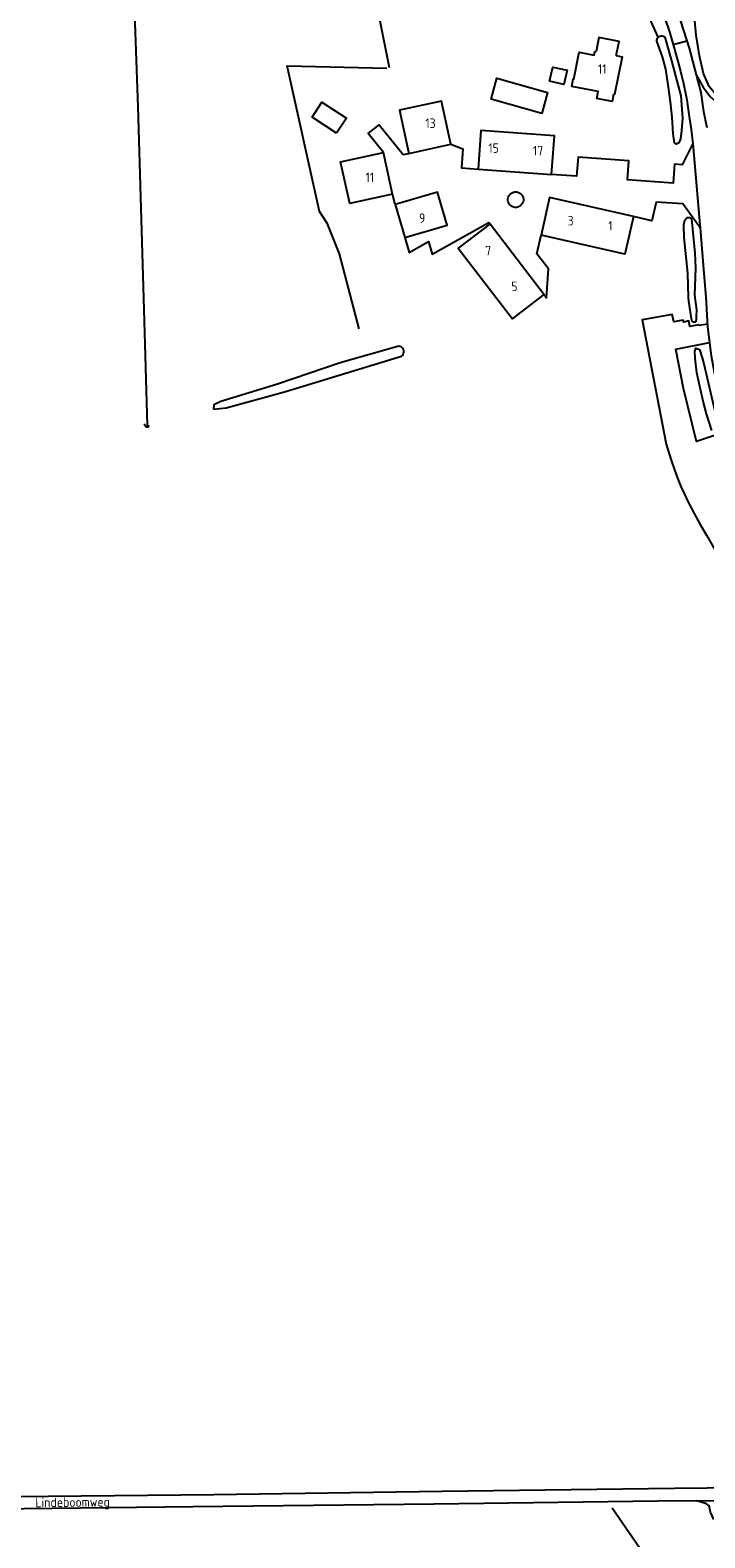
# Model space of a CAD drawing. Header units: metres. Extents: x 226218 to 240385, y 439369 to 449677.
# Tile 123 of 256: x 232085 to 232262, y 443526 to 443921. Entities that reach past the tile are written whole.
import ezdxf

# ---------------------------------------------------------------- set-up
doc = ezdxf.new("R2010")
doc.units = ezdxf.units.M
doc.header["$MEASUREMENT"] = 0
for name, color, linetype in [('DAKRAND', 4, 'Continuous'), ('DAKRAND-BYG', 4, 'Continuous'), ('HEK', 253, 'Continuous'), ('HOOFDGEBOUW', 4, 'Continuous'), ('HUISNUMMER', 253, 'Continuous'), ('INSTEEKSLOOT', 153, 'Continuous'), ('KANTVERH', 253, 'Continuous'), ('MIDSLTGREPPEL', 253, 'Continuous'), ('RASTER', 253, 'Continuous'), ('STRAATNAAM', 253, 'Continuous')]:
    doc.layers.add(name, color=color, linetype=linetype)
doc.styles.get("Standard").update_dxf_attribs({"font": 'iso.shx'})

msp = doc.modelspace()

# ---------------------------------------------------------------- linework, layer by layer
at = {"layer": 'DAKRAND'}
msp.add_lwpolyline([(232239.11, 443914.79), (232239.85, 443918.48), (232234.57, 443919.52), (232233.84, 443915.83)], dxfattribs=at)
at = {"layer": 'DAKRAND-BYG'}
for points in [[(232221.64, 443908.05), (232222.49, 443911.79), (232226.25, 443910.94), (232225.4, 443907.2), (232221.64, 443908.05)], [(232219.56, 443899.64), (232206.29, 443903.38), (232207.83, 443908.87), (232221.1, 443905.12), (232219.56, 443899.64)], [(232165.79, 443894.45), (232159.35, 443898.68), (232161.92, 443902.59), (232168.36, 443898.36), (232165.79, 443894.45)]]:
    msp.add_lwpolyline(points, dxfattribs=at)
at = {"layer": 'HEK'}
msp.add_line((232250.12, 443919.59), (232247.55, 443925.26), dxfattribs=at)
at = {"layer": 'HOOFDGEBOUW'}
for p, q in [((232180.46, 443878.5), (232178.07, 443889.39)), ((232184.69, 443889.18), (232195.72, 443891.57)), ((232202.86, 443885.05), (232222.13, 443883.65)), ((232181.17, 443875.77), (232183.69, 443867.17)), ((232206.01, 443870.68), (232220.19, 443852.16))]:
    msp.add_line(p, q, dxfattribs=at)
for points in [[(232239.11, 443914.79), (232240.61, 443914.49), (232238.64, 443904.55), (232238.35, 443904.6), (232237.99, 443902.78), (232233.98, 443903.57), (232234.34, 443905.35), (232227.45, 443906.72), (232227.83, 443908.67), (232227.94, 443908.65), (232229.34, 443915.71), (232233.32, 443914.93), (232233.51, 443915.9), (232233.84, 443915.83)], [(232195.72, 443891.57), (232193.3, 443902.88), (232182.26, 443900.51), (232184.69, 443889.18)], [(232222.13, 443883.65), (232222.87, 443893.77), (232203.6, 443895.17), (232202.86, 443885.05)], [(232180.46, 443878.5), (232169.23, 443876.03), (232166.83, 443886.92), (232178.07, 443889.39)], [(232183.69, 443867.17), (232194.73, 443870.4), (232192.21, 443879), (232181.17, 443875.77)], [(232243.59, 443872.65), (232221.64, 443877.6), (232219.41, 443867.74)], [(232206.01, 443870.68), (232197.68, 443864.33), (232211.88, 443845.79), (232220.19, 443852.16)], [(232243.59, 443872.65), (232241.36, 443862.78), (232219.41, 443867.74)]]:
    msp.add_lwpolyline(points, dxfattribs=at)
at = {"layer": 'INSTEEKSLOOT'}
for p, q in [((232258.06, 443851.43), (232257.87, 443857.79)), ((232259.9, 443859.06), (232259.61, 443852.02))]:
    msp.add_line(p, q, dxfattribs=at)
for points in [[(232415.29, 443905.15), (232412.72, 443905.28), (232406.55, 443904.65), (232403.59, 443904.14), (232401.67, 443903.75), (232399.39, 443903.26), (232393.61, 443901.25), (232376.12, 443895.32), (232352.32, 443887.38), (232335.24, 443881.71), (232330.46, 443880.33), (232325.42, 443879.87), (232321.19, 443880.76), (232313.97, 443882.75), (232302.59, 443887.04), (232285.12, 443893.98), (232272.95, 443898.8), (232268.48, 443901.3), (232265.46, 443904.28), (232263.5, 443906.67), (232262, 443910.11), (232260.9, 443914.69), (232260.05, 443920.11), (232259.59, 443924.82)], [(232249.76, 443918.54), (232249.75, 443918.83), (232249.81, 443919.11), (232249.94, 443919.37), (232250.12, 443919.59)], [(232251.84, 443919.59), (232253.62, 443913.4), (232255.99, 443904.25), (232256.45, 443898.4), (232256.19, 443895.18), (232255.94, 443892.94), (232255.47, 443891.89), (232254.93, 443891.55), (232254.34, 443891.96), (232254.06, 443894.26), (232253.8, 443898.68), (232253.29, 443902.67), (232252.74, 443907.13), (232252.08, 443911.2), (232251.22, 443914.45), (232249.76, 443918.54)], [(232250.12, 443919.59), (232250.34, 443919.76), (232250.58, 443919.87), (232250.85, 443919.93), (232251.12, 443919.93), (232251.38, 443919.87), (232251.62, 443919.76), (232251.84, 443919.59)], [(232257.87, 443857.79), (232256.91, 443867.16), (232256.81, 443870.41), (232257.07, 443871.68), (232257.66, 443872.37), (232258.28, 443872.35), (232258.85, 443872.02), (232259.66, 443863.05), (232259.9, 443859.06)], [(232259.55, 443844.88), (232259.1, 443845.02), (232259.02, 443845.16), (232258.84, 443845.84), (232258.11, 443850.42), (232258.06, 443851.43)], [(232259.61, 443852.02), (232260.11, 443848.18), (232260.06, 443846.4), (232260.07, 443845.72), (232259.92, 443845.14), (232259.55, 443844.88)], [(232182.07, 443838.64), (232166.75, 443834.31), (232150.27, 443828.74), (232135.42, 443824.18), (232133.6, 443823.29), (232133.56, 443822.19)], [(232182.79, 443836.05), (232183.03, 443836.26), (232183.22, 443836.52), (232183.35, 443836.81), (232183.4, 443837.13), (232183.39, 443837.45), (232183.3, 443837.75), (232183.15, 443838.03), (232182.94, 443838.27), (232182.68, 443838.46), (232182.38, 443838.58), (232182.07, 443838.64)], [(232264.17, 443816.59), (232262.73, 443820.93), (232261.92, 443824.27), (232261.08, 443827.78), (232260.26, 443831.7), (232259.82, 443835.51), (232259.69, 443837.28), (232259.96, 443838.17), (232260.91, 443837.83), (232261.62, 443835.59), (232262.03, 443834.06), (232264.95, 443821.65), (232266.16, 443817.27)], [(232133.56, 443822.19), (232136.85, 443822.47), (232152.12, 443826.7), (232182.79, 443836.05)]]:
    msp.add_lwpolyline(points, dxfattribs=at)
at = {"layer": 'KANTVERH'}
for p, q in [((232253.98, 443917.71), (232257.63, 443918.65)), ((232259.15, 443891.74), (232260.87, 443872.48)), ((232181.17, 443875.77), (232180.46, 443878.5))]:
    msp.add_line(p, q, dxfattribs=at)
for points in [[(232255.23, 443954.49), (232254.86, 443953.36), (232254.39, 443951.75), (232253.63, 443949.59), (232252.59, 443947.66), (232251.15, 443945.54), (232249.89, 443943.5), (232249.43, 443942.18), (232249.25, 443940.78), (232249.59, 443939.11), (232250.35, 443937.3), (232251.62, 443934.68), (232253.2, 443931.15), (232255.98, 443923.78), (232258.23, 443916.77), (232260.06, 443909.75)], [(232251.92, 443924.35), (232253.05, 443921.04), (232253.89, 443917.99), (232255.05, 443913.97), (232255.96, 443910.71), (232256.77, 443907.48), (232257.6, 443903.19), (232258.17, 443899.34), (232258.7, 443895.45)], [(232260.06, 443909.75), (232261.24, 443905.12), (232262, 443900.15), (232262.83, 443895.96)], [(232260.06, 443909.75), (232261.88, 443906.53), (232263.69, 443904.11), (232266.26, 443901.81), (232266.96, 443901.31), (232267.79, 443900.7), (232269.11, 443899.87), (232273.05, 443897.81), (232281.82, 443893.84), (232293.06, 443889.32), (232309, 443883.41), (232316.17, 443880.74)], [(232178.07, 443889.39), (232174.09, 443894.36), (232176.97, 443896.67), (232183.22, 443888.86), (232184.69, 443889.18)], [(232258.7, 443895.45), (232259.02, 443893.17), (232259.15, 443891.74)], [(232195.72, 443891.57), (232198.88, 443890.35), (232198.52, 443885.36), (232202.86, 443885.05)], [(232259.15, 443891.74), (232256.4, 443886.17), (232254.41, 443886.32), (232254.05, 443881.33), (232242.08, 443882.2), (232242.44, 443887.18), (232229.08, 443888.16), (232228.71, 443883.17), (232222.13, 443883.65)], [(232212.13, 443875.1), (232211.76, 443875.26), (232211.43, 443875.48), (232211.15, 443875.76), (232210.92, 443876.09), (232210.77, 443876.47), (232210.7, 443876.86), (232210.7, 443877.26), (232210.77, 443877.65), (232210.93, 443878.02), (232211.15, 443878.35), (232211.44, 443878.64), (232211.77, 443878.86), (232212.14, 443879.01), (232212.53, 443879.09), (232212.93, 443879.08), (232213.33, 443879.01)], [(232213.33, 443879.01), (232213.69, 443878.85), (232214.03, 443878.63), (232214.31, 443878.34), (232214.53, 443878.01), (232214.68, 443877.64), (232214.76, 443877.25), (232214.76, 443876.85), (232214.68, 443876.46), (232214.53, 443876.09), (232214.3, 443875.75), (232214.02, 443875.47), (232213.68, 443875.25), (232213.32, 443875.1), (232212.92, 443875.02), (232212.52, 443875.02), (232212.13, 443875.1)], [(232261.1, 443869.7), (232256.55, 443875.91), (232249.57, 443876.42), (232248.46, 443871.54), (232243.59, 443872.65)], [(232183.69, 443867.17), (232184.84, 443863.24), (232189.9, 443866.07), (232190.86, 443862.79), (232205.7, 443871.08), (232206.01, 443870.68)], [(232260.87, 443872.48), (232260.95, 443871.51), (232261.1, 443869.7)], [(232261.1, 443869.7), (232262.07, 443857.7), (232262.56, 443851.51), (232263.06, 443843.73), (232264, 443836.11), (232265.07, 443830.44), (232266.8, 443823.12), (232269.2, 443816.18), (232271.14, 443811.47), (232273.61, 443806.28), (232276.2, 443801.45), (232279.96, 443795.13), (232285.52, 443786.42), (232290.75, 443778.4), (232301.66, 443761.73), (232308.68, 443750.68), (232314.24, 443742.18)], [(232220.19, 443852.16), (232220.8, 443851.36), (232221.35, 443858.89), (232218.31, 443862.86), (232219.41, 443867.74)], [(232263.01, 443844.46), (232260.8, 443844.04), (232260.65, 443844.23), (232258.42, 443843.79), (232258.13, 443845.26), (232256.79, 443844.98), (232256.64, 443845.46), (232254.22, 443845.05), (232253.79, 443847), (232245.92, 443845.53), (232252.2, 443813.01)], [(232268.63, 443817.84), (232267.25, 443816.05), (232260.1, 443813.65), (232256.75, 443827.6), (232254.7, 443837.88), (232263.57, 443839.6)], [(232252.2, 443813.01), (232252.85, 443810.75), (232253.57, 443808.51), (232254.35, 443806.29), (232255.18, 443804.09), (232256.07, 443801.92)], [(232256.07, 443801.92), (232256.98, 443799.86), (232257.97, 443797.83)], [(232257.97, 443797.83), (232259.51, 443794.87), (232261.11, 443791.95)], [(232261.11, 443791.95), (232262.75, 443789.11), (232264.46, 443786.3), (232266.22, 443783.54), (232268.05, 443780.82)], [(232072.74, 443537.26), (232133.59, 443537.83), (232193.38, 443538.67), (232254.41, 443539.53), (232288.61, 443539.84)], [(232260.25, 443536.14), (232249.89, 443536.07), (232191.38, 443535.27), (232128.14, 443534.61), (232061.65, 443533.84)], [(232264.64, 443531.31), (232263.82, 443533.18), (232263.54, 443534.48), (232263.48, 443534.9), (232262.74, 443535.36), (232260.25, 443536.14), (232283.42, 443536.29)]]:
    msp.add_lwpolyline(points, dxfattribs=at)
at = {"layer": 'MIDSLTGREPPEL'}
for points in [[(232111.87, 443952.65), (232113.68, 443901.32), (232115.22, 443848.27), (232116.12, 443817.88)], [(232115.36, 443818.3), (232115.89, 443817.54), (232116.35, 443817.55), (232116.68, 443817.95)]]:
    msp.add_lwpolyline(points, dxfattribs=at)
at = {"layer": 'RASTER'}
for p, q in [((232179.68, 443911.58), (232171.4, 443952.78)), ((232238.02, 443534.33), (232261.86, 443500))]:
    msp.add_line(p, q, dxfattribs=at)
msp.add_lwpolyline([(232171.67, 443843.21), (232166.55, 443862.82), (232163.43, 443870.67), (232161.33, 443873.95), (232152.87, 443912.12), (232178.98, 443911.46)], dxfattribs=at)

# ---------------------------------------------------------------- texts
at = {"layer": 'HUISNUMMER'}
for s, p in [('11', (232234.28, 443910.01)), ('13', (232189.06, 443895.82)), ('15', (232205.58, 443889.31)), ('17', (232217.26, 443888.64)), ('11', (232173.37, 443881.64)), ('9', (232187.39, 443870.95)), ('3', (232226.34, 443870.28)), ('1', (232237.02, 443868.95)), ('7', (232204.73, 443862.44)), ('5', (232211.59, 443853.1))]:
    msp.add_text(s, height=2.5, dxfattribs=at).set_placement(p)
at = {"layer": 'STRAATNAAM'}
msp.add_text('Lindeboomweg', height=2.5, rotation=0.5162, dxfattribs=at).set_placement((232086.83, 443534.51))

doc.saveas('drawing.dxf')
